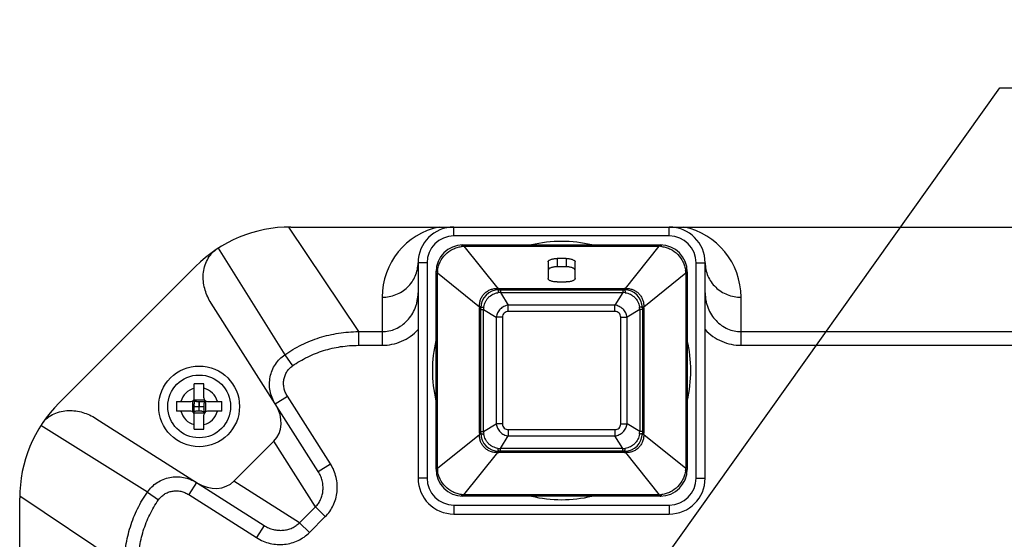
# Model space of a CAD drawing. Header units: millimetres. Extents: x 0 to 594, y 0 to 420.
# Tile 8 of 9: x 402 to 456, y 295 to 324. Entities that reach past the tile are written whole.
import ezdxf

# ---------------------------------------------------------------- set-up
doc = ezdxf.new("R2010")
doc.units = ezdxf.units.MM
doc.header["$LTSCALE"] = 32.67
doc.layers.get('0').update_dxf_attribs({"linetype": 'CONTINUOUS'})
doc.layers.add('00_COMPONENTS', color=7, linetype='CONTINUOUS')
doc.layers.add('51__DRAFT_DIMS', color=7, linetype='CONTINUOUS')
doc.styles.get("Standard").update_dxf_attribs({"font": 'simfang.ttf'})
doc.dimstyles.new('DIMSTYLE_5', dxfattribs={"dimtxt": 3, "dimasz": 3, "dimexe": 2.5, "dimexo": 0.5, "dimtad": 1, "dimdsep": 46, "dimtxsty": 'STANDARD', "dimblk": '_FILLED', "dimblk1": '_FILLED', "dimblk2": '_FILLED', "dimcen": 0.09, "dimclrt": 3, "dimazin": 2, "dimtp": 0.2, "dimtm": 0.2, "dimtfac": 1, "dimtofl": 0, "dimtmove": 0, "dimatfit": 1, "dimldrblk": '_FILLED', "dimfxl": 1, "dimtolj": 1, "dimarcsym": 0})

# ---------------------------------------------------------------- blocks, each defined once
blk = doc.blocks.new('_FILLED')
at = {"color": 0, "linetype": 'ByBlock'}
blk.add_solid([(0, 0), (-1, 0.167), (-1, -0.167)], dxfattribs=at)
blk = doc.blocks.new('*D12')
at = {"layer": '51__DRAFT_DIMS', "color": 4}
for p, q in [((435.715, 291.112), (456.158, 319.78)), ((456.158, 319.78), (459.658, 319.78)), ((459.658, 319.78), (473.673, 319.78))]:
    blk.add_line(p, q, dxfattribs=at)
at = {"layer": '51__DRAFT_DIMS', "color": 4, "xscale": 3, "yscale": 3, "zscale": 3, "rotation": 234.5079774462}
blk.add_blockref('_FILLED', (435.715, 291.112), dxfattribs=at)
at = {"layer": '51__DRAFT_DIMS', "color": 3}
for s, p in [('M', (461.158, 320.53)), ('12', (463.361, 320.53)), ('x1', (467.767, 320.53))]:
    blk.add_text(s, height=3, dxfattribs=at).set_placement(p)

msp = doc.modelspace()

# ---------------------------------------------------------------- linework, layer by layer
at = {"layer": '00_COMPONENTS', "color": 4}
for p, q in [((416.521, 312.026), (420.406, 306.198)), ((425.732, 311.527), (425.732, 312.027)), ((437.732, 311.527), (437.732, 312.027)), ((437.732, 311.527), (425.732, 311.527)), ((412.595, 310.843), (416.307, 304.909)), ((426.288, 311.027), (426.288, 310.95)), ((426.288, 310.95), (428.173, 308.603)), ((426.288, 310.95), (437.175, 310.95)), ((435.29, 308.603), (437.175, 310.95)), ((437.175, 311.027), (437.175, 310.95)), ((424.232, 310.027), (423.732, 310.027)), ((424.232, 310.027), (424.232, 298.027)), ((431.482, 310.271), (431.482, 309.809)), ((431.982, 310.271), (431.982, 309.809)), ((439.232, 298.027), (439.232, 310.027)), ((439.232, 310.027), (439.732, 310.027)), ((424.732, 309.471), (424.809, 309.471)), ((424.809, 298.583), (424.809, 309.471)), ((424.809, 309.471), (427.156, 307.586)), ((436.308, 307.586), (438.655, 309.471)), ((438.655, 309.471), (438.655, 298.583)), ((438.732, 309.471), (438.655, 309.471)), ((428.232, 308.527), (428.232, 308.604)), ((428.232, 308.604), (435.232, 308.604)), ((428.327, 308.527), (428.327, 308.38)), ((428.327, 308.38), (428.757, 307.673)), ((428.327, 308.38), (435.136, 308.38)), ((435.136, 308.38), (434.706, 307.673)), ((435.136, 308.527), (435.136, 308.38)), ((435.232, 308.527), (435.232, 308.604)), ((421.732, 308.111), (421.732, 306.198)), ((441.732, 305.432), (441.732, 308.111)), ((427.155, 300.527), (427.155, 307.527)), ((427.232, 307.527), (427.155, 307.527)), ((427.232, 307.432), (427.378, 307.432)), ((427.378, 300.622), (427.378, 307.432)), ((427.378, 307.432), (428.085, 307.001)), ((428.757, 307.32), (428.757, 307.673)), ((434.706, 307.673), (428.757, 307.673)), ((434.706, 307.32), (428.757, 307.32)), ((434.706, 307.32), (434.706, 307.673)), ((436.085, 307.432), (435.378, 307.001)), ((436.085, 307.432), (436.085, 300.622)), ((436.232, 307.432), (436.085, 307.432)), ((436.232, 307.527), (436.309, 307.527)), ((436.309, 307.527), (436.309, 300.527)), ((428.085, 307.001), (428.085, 301.053)), ((428.439, 307.001), (428.085, 307.001)), ((428.439, 307.001), (428.439, 301.053)), ((435.025, 301.053), (435.025, 307.001)), ((435.025, 307.001), (435.378, 307.001)), ((435.378, 301.053), (435.378, 307.001)), ((420.406, 306.198), (420.406, 305.432)), ((421.732, 306.198), (421.732, 305.432)), ((416.307, 304.909), (416.737, 304.292)), ((411.236, 302.399), (411.827, 302.399)), ((411.159, 302.322), (411.159, 301.731)), ((411.284, 302.027), (411.262, 302.049)), ((411.262, 302.004), (411.284, 302.027)), ((411.532, 302.274), (411.509, 302.297)), ((411.554, 302.297), (411.532, 302.274)), ((411.802, 302.049), (411.779, 302.027)), ((411.779, 302.027), (411.802, 302.004)), ((411.904, 301.731), (411.904, 302.322)), ((411.827, 301.654), (411.236, 301.654)), ((411.509, 301.757), (411.532, 301.779)), ((411.532, 301.779), (411.554, 301.757)), ((408.649, 297.252), (402.715, 300.964)), ((427.378, 300.622), (428.085, 301.053)), ((428.439, 301.053), (428.085, 301.053)), ((428.757, 300.734), (428.757, 300.38)), ((428.757, 300.734), (434.706, 300.734)), ((434.706, 300.734), (434.706, 300.38)), ((435.025, 301.053), (435.378, 301.053)), ((436.085, 300.622), (435.378, 301.053)), ((424.809, 298.583), (427.156, 300.468)), ((427.232, 300.527), (427.155, 300.527)), ((427.232, 300.622), (427.378, 300.622)), ((428.327, 299.673), (428.757, 300.38)), ((428.757, 300.38), (434.706, 300.38)), ((435.136, 299.673), (434.706, 300.38)), ((436.232, 300.622), (436.085, 300.622)), ((436.232, 300.527), (436.309, 300.527)), ((436.308, 300.468), (438.655, 298.583)), ((418.018, 296.431), (415.693, 300.085)), ((428.327, 299.527), (428.327, 299.673)), ((435.136, 299.673), (428.327, 299.673)), ((435.136, 299.527), (435.136, 299.673)), ((426.288, 297.104), (428.173, 299.451)), ((428.232, 299.527), (428.232, 299.45)), ((435.232, 299.45), (428.232, 299.45)), ((435.232, 299.527), (435.232, 299.45)), ((435.29, 299.451), (437.175, 297.104)), ((424.732, 298.583), (424.809, 298.583)), ((438.732, 298.583), (438.655, 298.583)), ((424.232, 298.027), (423.732, 298.027)), ((439.232, 298.027), (439.732, 298.027)), ((417.127, 295.54), (413.474, 297.866)), ((401.533, 297.037), (407.361, 293.152)), ((408.649, 297.252), (409.267, 296.822)), ((426.288, 297.027), (426.288, 297.104)), ((437.175, 297.104), (426.288, 297.104)), ((437.175, 297.027), (437.175, 297.104)), ((418.018, 296.431), (418.564, 295.885)), ((425.732, 296.527), (425.732, 296.027)), ((425.732, 296.527), (437.732, 296.527)), ((437.732, 296.527), (437.732, 296.027)), ((417.127, 295.54), (417.674, 294.994))]:
    msp.add_line(p, q, dxfattribs=at)
at = {"layer": '00_COMPONENTS', "color": 7}
for p, q in [((416.638, 312.027), (463.425, 312.027)), ((426.232, 311.027), (437.232, 311.027)), ((423.732, 310.027), (423.732, 298.027)), ((430.982, 310.079), (430.982, 309.156)), ((431.982, 310.271), (431.482, 310.271)), ((432.482, 309.156), (432.482, 310.079)), ((439.732, 298.027), (439.732, 310.027)), ((403.728, 302.224), (411.335, 309.83)), ((424.732, 298.527), (424.732, 309.527)), ((431.982, 309.809), (431.482, 309.809)), ((438.732, 309.527), (438.732, 298.527)), ((431.482, 308.963), (431.982, 308.963)), ((428.232, 308.527), (435.232, 308.527)), ((418.171, 298.399), (412.2, 307.782)), ((427.232, 300.527), (427.232, 307.527)), ((436.232, 307.527), (436.232, 300.527)), ((420.406, 306.198), (421.732, 306.198)), ((441.732, 306.198), (459.657, 306.198)), ((420.406, 305.432), (421.732, 305.432)), ((441.732, 305.432), (459.657, 305.432)), ((411.262, 302.497), (411.262, 303.285)), ((411.802, 302.497), (411.802, 303.285)), ((411.203, 302.355), (411.25, 302.309)), ((411.86, 302.355), (411.814, 302.309)), ((415.773, 302.168), (416.448, 302.597)), ((418.846, 298.828), (416.448, 302.597)), ((410.273, 302.297), (411.062, 302.297)), ((411.262, 301.885), (411.262, 302.169)), ((411.262, 302.027), (411.802, 302.027)), ((411.39, 302.297), (411.674, 302.297)), ((411.532, 301.757), (411.532, 302.297)), ((411.802, 302.169), (411.802, 301.885)), ((412.002, 302.297), (412.79, 302.297)), ((405.777, 301.358), (415.16, 295.387)), ((411.062, 301.757), (410.273, 301.757)), ((411.203, 301.698), (411.25, 301.745)), ((411.262, 300.768), (411.262, 301.557)), ((411.674, 301.757), (411.39, 301.757)), ((411.802, 300.768), (411.802, 301.557)), ((411.86, 301.698), (411.814, 301.745)), ((412.79, 301.757), (412.002, 301.757)), ((413.474, 297.866), (415.693, 300.085)), ((435.232, 299.527), (428.232, 299.527)), ((418.171, 298.399), (418.846, 298.828)), ((411.391, 297.785), (410.962, 297.111)), ((401.532, 250.133), (401.532, 296.92)), ((410.962, 297.111), (414.73, 294.712)), ((437.232, 297.027), (426.232, 297.027)), ((417.127, 295.54), (418.018, 296.431)), ((417.674, 294.994), (418.564, 295.885)), ((425.732, 296.027), (437.732, 296.027)), ((415.16, 295.387), (414.73, 294.712))]:
    msp.add_line(p, q, dxfattribs=at)
for points in [[(411.284, 302.027), (411.325, 302.026), (411.367, 302.026)], [(411.367, 302.026), (411.45, 302.027), (411.491, 302.027), (411.573, 302.026)], [(411.532, 302.274), (411.531, 302.233), (411.531, 302.192)], [(411.531, 302.192), (411.532, 302.109), (411.532, 302.068)], [(411.532, 301.862), (411.531, 301.945), (411.531, 301.986), (411.532, 302.068)], [(411.532, 301.779), (411.532, 301.82), (411.532, 301.862)], [(411.573, 302.026), (411.614, 302.026), (411.697, 302.027)], [(411.697, 302.027), (411.738, 302.027), (411.779, 302.027)]]:
    msp.add_lwpolyline(points, dxfattribs=at)
for radius in [2.25, 1.75]:
    msp.add_circle((411.532, 302.027), radius, dxfattribs=at)
for centre, radius, start, end in [((416.638, 304.527), 7.5, 90, 135), ((425.732, 310.027), 2, 90, 180), ((437.732, 310.027), 2, 0, 90), ((431.732, 304.027), 7.2, 76.4741, 103.5259), ((426.232, 309.527), 1.5, 90, 180), ((437.232, 309.527), 1.5, 0, 90), ((428.232, 307.527), 1, 90, 180), ((435.232, 307.527), 1, 0, 90), ((431.732, 304.027), 7.2, 166.4741, 193.5259), ((431.732, 304.027), 7.2, 346.4741, 13.5259), ((411.532, 298.449), 4.844, 86.8044, 93.1956), ((411.062, 302.497), 0.2, 270, 360), ((412.002, 302.497), 0.2, 180, 270), ((409.032, 296.92), 7.5, 135, 180), ((415.106, 302.031), 4.841, 176.8527, 180.0502), ((415.106, 302.023), 4.841, 179.9498, 183.1473), ((407.957, 302.031), 4.841, 359.9498, 3.1473), ((407.957, 302.023), 4.841, 356.8527, 0.0502), ((411.062, 301.557), 0.2, 0, 90), ((412.002, 301.557), 0.2, 90, 180), ((411.532, 305.604), 4.844, 266.8044, 273.1956), ((428.232, 300.527), 1, 180, 270), ((435.232, 300.527), 1, 270, 360), ((426.232, 298.527), 1.5, 180, 270), ((437.232, 298.527), 1.5, 270, 360), ((425.732, 298.027), 2, 180, 270), ((437.732, 298.027), 2, 270, 360), ((431.732, 304.027), 7.2, 256.4741, 283.5259)]:
    msp.add_arc(centre, radius, start, end, dxfattribs=at)
at = {"layer": '00_COMPONENTS', "color": 4}
for centre, radius, start, end in [((425.732, 308.111), 4, 101.7871, 180.0014), ((437.732, 308.111), 4, 0, 78.2125), ((425.732, 310.027), 1.5, 90, 180), ((437.732, 310.027), 1.5, 0, 90), ((426.496, 308.06), 2.897, 94.1228, 96.8761), ((436.971, 308.1), 2.858, 83.1048, 85.8964), ((427.659, 309.266), 2.858, 173.1048, 175.8964), ((435.765, 309.262), 2.897, 4.1228, 6.8761), ((428.232, 306.604), 2, 90, 91.6842), ((428.837, 303.368), 5.039, 95.8137, 97.4272), ((434.626, 303.368), 5.039, 82.5728, 84.1863), ((435.232, 306.604), 2, 88.3158, 90), ((429.155, 307.527), 2, 178.3158, 180), ((432.391, 306.921), 5.039, 172.5728, 174.1863), ((431.073, 306.921), 5.039, 5.8137, 7.4272), ((434.309, 307.527), 2, 0, 1.6842), ((411.532, 302.027), 1.05, 104.9006, 165.0994), ((411.532, 302.027), 1.05, 14.9006, 75.0994), ((411.532, 302.027), 1.05, 194.9006, 255.0994), ((411.532, 302.027), 1.05, 284.9006, 345.0994), ((429.155, 300.527), 2, 180, 181.6842), ((432.391, 301.133), 5.039, 185.8137, 187.4272), ((431.073, 301.133), 5.039, 352.5728, 354.1863), ((434.309, 300.527), 2, 358.3158, 360), ((428.837, 304.686), 5.039, 262.5728, 264.1863), ((434.626, 304.686), 5.039, 275.8137, 277.4272), ((428.232, 301.45), 2, 268.3158, 270), ((435.232, 301.45), 2, 270, 271.6842), ((427.699, 298.791), 2.897, 184.1228, 186.8761), ((435.804, 298.788), 2.858, 353.1048, 355.8964), ((425.732, 298.027), 1.5, 180, 270), ((437.732, 298.027), 1.5, 270, 360), ((426.492, 299.954), 2.858, 263.1048, 265.8964), ((436.967, 299.994), 2.897, 274.1228, 276.8761)]:
    msp.add_arc(centre, radius, start, end, dxfattribs=at)
at = {"layer": '00_COMPONENTS', "color": 7}
for centre, major_axis, start_param, end_param in [((414.519, 301.344), (-1.032, 1.383), -3.015949, -1.656256), ((412.214, 299.04), (1.383, -1.032), -1.485337, -0.125644)]:
    msp.add_ellipse(centre, major_axis=major_axis, ratio=0.86873, start_param=start_param, end_param=end_param, dxfattribs=at)
for points, knots in [([(412.2, 307.782), (412.058, 308.006), (411.83, 308.497), (411.732, 309.173), (411.797, 309.717), (411.929, 310.114), (412.112, 310.415), (412.3, 310.623), (412.407, 310.715), (412.463, 310.757)], [0, 0, 0, 0, 0.243432, 0.490204, 0.615883, 0.74295, 0.871141, 0.935577, 1, 1, 1, 1]), ([(430.982, 310.079), (430.982, 310.085), (430.983, 310.098), (430.991, 310.117), (431.003, 310.135), (431.027, 310.161), (431.069, 310.189), (431.131, 310.217), (431.206, 310.241), (431.292, 310.258), (431.385, 310.269), (431.449, 310.271), (431.482, 310.271)], [0, 0, 0, 0, 0.033304, 0.068385, 0.106679, 0.149221, 0.249004, 0.369379, 0.508655, 0.663355, 0.828882, 1, 1, 1, 1]), ([(431.982, 310.271), (432.014, 310.271), (432.078, 310.269), (432.171, 310.258), (432.257, 310.241), (432.332, 310.217), (432.395, 310.189), (432.436, 310.161), (432.46, 310.135), (432.472, 310.117), (432.48, 310.098), (432.482, 310.085), (432.482, 310.079)], [0, 0, 0, 0, 0.171118, 0.336645, 0.491345, 0.630621, 0.750996, 0.850779, 0.893321, 0.931615, 0.966696, 1, 1, 1, 1]), ([(431.482, 309.809), (431.449, 309.809), (431.385, 309.807), (431.292, 309.796), (431.206, 309.779), (431.131, 309.756), (431.069, 309.727), (431.027, 309.699), (431.003, 309.674), (430.991, 309.655), (430.983, 309.636), (430.982, 309.623), (430.982, 309.617)], [0, 0, 0, 0, 0.171118, 0.336645, 0.491345, 0.630621, 0.750996, 0.850779, 0.893321, 0.931615, 0.966696, 1, 1, 1, 1]), ([(432.482, 309.617), (432.482, 309.623), (432.48, 309.636), (432.472, 309.655), (432.46, 309.674), (432.436, 309.699), (432.395, 309.727), (432.332, 309.756), (432.257, 309.779), (432.171, 309.796), (432.078, 309.807), (432.014, 309.809), (431.982, 309.809)], [0, 0, 0, 0, 0.033304, 0.068385, 0.106679, 0.149221, 0.249004, 0.369379, 0.508655, 0.663355, 0.828882, 1, 1, 1, 1]), ([(431.482, 308.963), (431.449, 308.963), (431.385, 308.966), (431.292, 308.976), (431.206, 308.994), (431.131, 309.017), (431.069, 309.045), (431.027, 309.074), (431.003, 309.099), (430.991, 309.117), (430.983, 309.136), (430.982, 309.149), (430.982, 309.156)], [0, 0, 0, 0, 0.171118, 0.336645, 0.491345, 0.630621, 0.750996, 0.850779, 0.893321, 0.931615, 0.966696, 1, 1, 1, 1]), ([(432.482, 309.156), (432.482, 309.149), (432.48, 309.136), (432.472, 309.117), (432.46, 309.099), (432.436, 309.074), (432.395, 309.045), (432.332, 309.017), (432.257, 308.994), (432.171, 308.976), (432.078, 308.966), (432.014, 308.963), (431.982, 308.963)], [0, 0, 0, 0, 0.033304, 0.068385, 0.106679, 0.149221, 0.249004, 0.369379, 0.508655, 0.663355, 0.828882, 1, 1, 1, 1]), ([(421.732, 306.198), (421.859, 306.198), (422.116, 306.224), (422.487, 306.343), (422.832, 306.537), (423.139, 306.802), (423.394, 307.13), (423.553, 307.443), (423.645, 307.713), (423.711, 307.993), (423.732, 308.21), (423.732, 308.355)], [0, 0, 0, 0, 0.117148, 0.235474, 0.355943, 0.479256, 0.605712, 0.735131, 0.800838, 0.867006, 1, 1, 1, 1]), ([(439.732, 308.355), (439.732, 308.21), (439.752, 307.993), (439.819, 307.713), (439.911, 307.443), (440.07, 307.129), (440.325, 306.802), (440.631, 306.537), (440.977, 306.343), (441.348, 306.224), (441.605, 306.198), (441.732, 306.198)], [0, 0, 0, 0, 0.13302, 0.199201, 0.26492, 0.394364, 0.520842, 0.644177, 0.764667, 0.883023, 1, 1, 1, 1]), ([(416.307, 304.909), (416.602, 305.115), (417.226, 305.482), (418.236, 305.887), (419.305, 306.137), (420.038, 306.196), (420.406, 306.198)], [0, 0, 0, 0, 0.247414, 0.49585, 0.746407, 1, 1, 1, 1]), ([(421.732, 305.432), (421.915, 305.432), (422.285, 305.47), (422.819, 305.64), (423.313, 305.919), (423.601, 306.17), (423.732, 306.309)], [0, 0, 0, 0, 0.245659, 0.493255, 0.744335, 1, 1, 1, 1]), ([(439.732, 306.309), (439.863, 306.17), (440.15, 305.919), (440.645, 305.64), (441.179, 305.47), (441.548, 305.432), (441.732, 305.432)], [0, 0, 0, 0, 0.255762, 0.506933, 0.754635, 1, 1, 1, 1]), ([(416.737, 304.292), (417, 304.475), (417.558, 304.803), (418.462, 305.162), (419.419, 305.383), (420.076, 305.432), (420.406, 305.432)], [0, 0, 0, 0, 0.247109, 0.495361, 0.745982, 1, 1, 1, 1]), ([(415.773, 302.168), (415.703, 302.278), (415.583, 302.513), (415.474, 302.891), (415.44, 303.282), (415.48, 303.669), (415.592, 304.038), (415.771, 304.377), (416.01, 304.674), (416.203, 304.838), (416.307, 304.909)], [0, 0, 0, 0, 0.127543, 0.2547, 0.381146, 0.506666, 0.63118, 0.754759, 0.877601, 1, 1, 1, 1]), ([(416.448, 302.597), (416.404, 302.666), (416.328, 302.813), (416.257, 303.049), (416.231, 303.292), (416.25, 303.531), (416.313, 303.759), (416.417, 303.968), (416.559, 304.149), (416.675, 304.249), (416.737, 304.292)], [0, 0, 0, 0, 0.130367, 0.259923, 0.387982, 0.514086, 0.638066, 0.760064, 0.880498, 1, 1, 1, 1]), ([(402.801, 301.096), (402.844, 301.152), (402.935, 301.259), (403.144, 301.447), (403.445, 301.63), (403.842, 301.761), (404.385, 301.826), (405.062, 301.729), (405.553, 301.501), (405.777, 301.358)], [0, 0, 0, 0, 0.064423, 0.128859, 0.25705, 0.384117, 0.509796, 0.756568, 1, 1, 1, 1]), ([(411.25, 302.309), (411.252, 302.297), (411.258, 302.25), (411.262, 302.204), (411.262, 302.169)], [0, 0, 0, 0, 0.256621, 1, 1, 1, 1]), ([(411.39, 302.297), (411.378, 302.297), (411.332, 302.298), (411.285, 302.303), (411.25, 302.309)], [0, 0, 0, 0, 0.242917, 1, 1, 1, 1]), ([(411.25, 301.745), (411.252, 301.757), (411.258, 301.803), (411.262, 301.85), (411.262, 301.885)], [0, 0, 0, 0, 0.256621, 1, 1, 1, 1]), ([(411.674, 302.297), (411.685, 302.297), (411.732, 302.298), (411.779, 302.303), (411.814, 302.309)], [0, 0, 0, 0, 0.242917, 1, 1, 1, 1]), ([(411.814, 302.309), (411.812, 302.297), (411.805, 302.25), (411.802, 302.204), (411.802, 302.169)], [0, 0, 0, 0, 0.256621, 1, 1, 1, 1]), ([(411.814, 301.745), (411.812, 301.757), (411.805, 301.803), (411.802, 301.85), (411.802, 301.885)], [0, 0, 0, 0, 0.256621, 1, 1, 1, 1]), ([(411.39, 301.757), (411.378, 301.757), (411.332, 301.756), (411.285, 301.75), (411.25, 301.745)], [0, 0, 0, 0, 0.242917, 1, 1, 1, 1]), ([(411.674, 301.757), (411.685, 301.757), (411.732, 301.756), (411.779, 301.75), (411.814, 301.745)], [0, 0, 0, 0, 0.242917, 1, 1, 1, 1]), ([(418.564, 295.885), (418.655, 295.975), (418.821, 296.173), (419.017, 296.508), (419.155, 296.877), (419.229, 297.269), (419.237, 297.673), (419.176, 298.077), (419.048, 298.468), (418.92, 298.712), (418.846, 298.828)], [0, 0, 0, 0, 0.120057, 0.241293, 0.364031, 0.488452, 0.614558, 0.742152, 0.870865, 1, 1, 1, 1]), ([(408.649, 297.252), (408.721, 297.355), (408.885, 297.549), (409.181, 297.788), (409.52, 297.967), (409.89, 298.079), (410.277, 298.119), (410.667, 298.084), (411.046, 297.975), (411.281, 297.856), (411.391, 297.785)], [0, 0, 0, 0, 0.122409, 0.245255, 0.368837, 0.493356, 0.618879, 0.745329, 0.87249, 1, 1, 1, 1]), ([(418.018, 296.431), (418.077, 296.491), (418.184, 296.621), (418.31, 296.844), (418.396, 297.09), (418.441, 297.351), (418.442, 297.622), (418.397, 297.893), (418.308, 298.156), (418.221, 298.32), (418.171, 298.399)], [0, 0, 0, 0, 0.117858, 0.237412, 0.359136, 0.483296, 0.609887, 0.738626, 0.868972, 1, 1, 1, 1]), ([(407.361, 293.152), (407.363, 293.521), (407.421, 294.254), (407.672, 295.323), (408.077, 296.333), (408.444, 296.957), (408.649, 297.252)], [0, 0, 0, 0, 0.253605, 0.504159, 0.752594, 1, 1, 1, 1]), ([(409.267, 296.822), (409.31, 296.884), (409.409, 297), (409.591, 297.141), (409.799, 297.246), (410.027, 297.309), (410.267, 297.328), (410.509, 297.302), (410.745, 297.23), (410.892, 297.155), (410.962, 297.111)], [0, 0, 0, 0, 0.119512, 0.239949, 0.361951, 0.485935, 0.612044, 0.740107, 0.869667, 1, 1, 1, 1]), ([(408.127, 293.152), (408.127, 293.482), (408.176, 294.139), (408.396, 295.096), (408.756, 296.001), (409.083, 296.558), (409.267, 296.822)], [0, 0, 0, 0, 0.254029, 0.504648, 0.752899, 1, 1, 1, 1]), ([(415.16, 295.387), (415.238, 295.337), (415.403, 295.25), (415.666, 295.161), (415.937, 295.117), (416.207, 295.118), (416.469, 295.162), (416.714, 295.249), (416.937, 295.374), (417.068, 295.482), (417.127, 295.54)], [0, 0, 0, 0, 0.13118, 0.261524, 0.39027, 0.516869, 0.641036, 0.762771, 0.882354, 1, 1, 1, 1]), ([(414.73, 294.712), (414.846, 294.638), (415.09, 294.51), (415.482, 294.382), (415.886, 294.322), (416.29, 294.329), (416.682, 294.404), (417.051, 294.542), (417.386, 294.738), (417.584, 294.904), (417.674, 294.994)], [0, 0, 0, 0, 0.129285, 0.257996, 0.385598, 0.511712, 0.636143, 0.758892, 0.880159, 1, 1, 1, 1])]:
    msp.add_open_spline(points, degree=3, knots=knots, dxfattribs=at)
at = {"layer": '00_COMPONENTS', "color": 4}
for points, knots in [([(424.822, 309.609), (424.832, 309.693), (424.867, 309.858), (424.991, 310.171), (425.241, 310.518), (425.588, 310.767), (425.901, 310.892), (426.066, 310.926), (426.149, 310.937)], [0, 0, 0, 0, 0.125059, 0.25017, 0.499996, 0.749822, 0.874936, 1, 1, 1, 1]), ([(426.232, 311.027), (426.224, 311.027), (426.208, 311.022), (426.187, 311.003), (426.167, 310.974), (426.155, 310.95), (426.149, 310.937)], [0, 0, 0, 0, 0.171786, 0.383463, 0.656807, 1, 1, 1, 1]), ([(437.232, 311.027), (437.239, 311.027), (437.255, 311.022), (437.277, 311.003), (437.297, 310.974), (437.308, 310.95), (437.314, 310.937)], [0, 0, 0, 0, 0.171787, 0.383464, 0.656807, 1, 1, 1, 1]), ([(437.314, 310.937), (437.397, 310.926), (437.563, 310.892), (437.876, 310.767), (438.223, 310.518), (438.472, 310.171), (438.596, 309.858), (438.631, 309.693), (438.641, 309.609)], [0, 0, 0, 0, 0.125059, 0.25017, 0.499996, 0.749822, 0.874936, 1, 1, 1, 1]), ([(421.732, 308.111), (421.862, 308.111), (422.124, 308.136), (422.501, 308.245), (422.849, 308.423), (423.154, 308.662), (423.405, 308.954), (423.591, 309.288), (423.706, 309.65), (423.732, 309.902), (423.732, 310.027)], [0, 0, 0, 0, 0.127627, 0.25486, 0.381361, 0.5069, 0.631388, 0.754898, 0.877654, 1, 1, 1, 1]), ([(439.732, 310.027), (439.732, 309.902), (439.758, 309.65), (439.872, 309.288), (440.059, 308.954), (440.31, 308.662), (440.615, 308.423), (440.963, 308.245), (441.34, 308.136), (441.601, 308.111), (441.732, 308.111)], [0, 0, 0, 0, 0.122346, 0.245102, 0.368612, 0.4931, 0.618639, 0.74514, 0.872373, 1, 1, 1, 1]), ([(424.732, 309.527), (424.732, 309.534), (424.737, 309.551), (424.756, 309.572), (424.785, 309.592), (424.809, 309.603), (424.822, 309.609)], [0, 0, 0, 0, 0.171787, 0.383464, 0.656807, 1, 1, 1, 1]), ([(438.732, 309.527), (438.732, 309.534), (438.727, 309.551), (438.708, 309.572), (438.679, 309.592), (438.655, 309.603), (438.641, 309.609)], [0, 0, 0, 0, 0.171786, 0.383463, 0.656807, 1, 1, 1, 1]), ([(427.156, 307.586), (427.153, 307.653), (427.16, 307.789), (427.211, 307.986), (427.302, 308.169), (427.43, 308.328), (427.59, 308.456), (427.772, 308.547), (427.97, 308.599), (428.106, 308.606), (428.173, 308.603)], [0, 0, 0, 0, 0.124771, 0.249778, 0.374874, 0.499994, 0.625114, 0.750211, 0.875223, 1, 1, 1, 1]), ([(428.202, 308.526), (428.199, 308.526), (428.195, 308.531), (428.191, 308.538), (428.188, 308.546), (428.184, 308.557), (428.179, 308.576), (428.175, 308.592), (428.173, 308.603)], [0, 0, 0, 0, 0.101117, 0.184541, 0.293835, 0.429915, 0.593096, 1, 1, 1, 1]), ([(428.232, 308.527), (428.229, 308.527), (428.226, 308.525), (428.222, 308.521), (428.217, 308.514), (428.212, 308.501), (428.206, 308.483), (428.201, 308.46), (428.195, 308.432), (428.19, 308.399), (428.187, 308.376), (428.186, 308.364)], [0, 0, 0, 0, 0.040042, 0.066711, 0.099297, 0.183978, 0.295788, 0.434492, 0.599132, 0.788316, 1, 1, 1, 1]), ([(435.232, 308.527), (435.234, 308.527), (435.238, 308.525), (435.242, 308.521), (435.246, 308.514), (435.251, 308.501), (435.257, 308.483), (435.263, 308.46), (435.268, 308.432), (435.273, 308.399), (435.276, 308.376), (435.277, 308.364)], [0, 0, 0, 0, 0.040042, 0.066711, 0.099297, 0.183978, 0.295788, 0.434492, 0.599132, 0.788316, 1, 1, 1, 1]), ([(435.261, 308.526), (435.264, 308.526), (435.268, 308.531), (435.272, 308.538), (435.276, 308.546), (435.28, 308.557), (435.285, 308.576), (435.288, 308.592), (435.29, 308.603)], [0, 0, 0, 0, 0.101118, 0.184542, 0.293835, 0.429915, 0.593096, 1, 1, 1, 1]), ([(435.29, 308.603), (435.358, 308.606), (435.494, 308.599), (435.691, 308.547), (435.874, 308.456), (436.033, 308.328), (436.161, 308.169), (436.252, 307.986), (436.303, 307.789), (436.311, 307.653), (436.308, 307.586)], [0, 0, 0, 0, 0.124771, 0.249778, 0.374874, 0.499994, 0.625114, 0.750211, 0.875223, 1, 1, 1, 1]), ([(427.395, 307.572), (427.401, 307.622), (427.423, 307.72), (427.479, 307.86), (427.558, 307.989), (427.655, 308.103), (427.77, 308.201), (427.899, 308.279), (428.038, 308.336), (428.136, 308.358), (428.186, 308.364)], [0, 0, 0, 0, 0.124997, 0.249983, 0.374981, 0.499994, 0.625006, 0.750004, 0.874995, 1, 1, 1, 1]), ([(435.277, 308.364), (435.327, 308.358), (435.425, 308.336), (435.565, 308.279), (435.693, 308.201), (435.808, 308.103), (435.906, 307.989), (435.984, 307.86), (436.041, 307.72), (436.062, 307.622), (436.069, 307.572)], [0, 0, 0, 0, 0.124997, 0.249983, 0.374981, 0.499994, 0.625006, 0.750004, 0.874995, 1, 1, 1, 1]), ([(427.232, 307.556), (427.232, 307.559), (427.228, 307.563), (427.221, 307.567), (427.212, 307.571), (427.202, 307.575), (427.182, 307.58), (427.167, 307.583), (427.156, 307.586)], [0, 0, 0, 0, 0.101118, 0.184542, 0.293835, 0.429915, 0.593096, 1, 1, 1, 1]), ([(427.232, 307.527), (427.232, 307.529), (427.234, 307.533), (427.238, 307.537), (427.245, 307.541), (427.257, 307.547), (427.276, 307.552), (427.299, 307.558), (427.327, 307.563), (427.359, 307.568), (427.382, 307.571), (427.395, 307.572)], [0, 0, 0, 0, 0.040042, 0.066711, 0.099297, 0.183978, 0.295788, 0.434492, 0.599132, 0.788316, 1, 1, 1, 1]), ([(428.757, 307.673), (428.674, 307.661), (428.509, 307.61), (428.299, 307.46), (428.148, 307.249), (428.098, 307.085), (428.085, 307.001)], [0, 0, 0, 0, 0.249363, 0.49999, 0.750624, 1, 1, 1, 1]), ([(428.757, 307.32), (428.716, 307.32), (428.631, 307.306), (428.522, 307.236), (428.453, 307.127), (428.439, 307.043), (428.439, 307.001)], [0, 0, 0, 0, 0.25019, 0.499986, 0.749792, 1, 1, 1, 1]), ([(435.378, 307.001), (435.366, 307.085), (435.315, 307.249), (435.165, 307.46), (434.954, 307.61), (434.789, 307.661), (434.706, 307.673)], [0, 0, 0, 0, 0.249363, 0.49999, 0.750624, 1, 1, 1, 1]), ([(435.025, 307.001), (435.025, 307.043), (435.011, 307.127), (434.941, 307.236), (434.832, 307.306), (434.748, 307.32), (434.706, 307.32)], [0, 0, 0, 0, 0.25019, 0.499986, 0.749792, 1, 1, 1, 1]), ([(436.232, 307.527), (436.232, 307.529), (436.23, 307.533), (436.225, 307.537), (436.218, 307.541), (436.206, 307.547), (436.188, 307.552), (436.164, 307.558), (436.136, 307.563), (436.104, 307.568), (436.081, 307.571), (436.069, 307.572)], [0, 0, 0, 0, 0.040042, 0.066711, 0.099297, 0.183978, 0.295788, 0.434492, 0.599132, 0.788316, 1, 1, 1, 1]), ([(436.231, 307.556), (436.231, 307.559), (436.236, 307.563), (436.242, 307.567), (436.251, 307.571), (436.262, 307.575), (436.281, 307.58), (436.297, 307.583), (436.308, 307.586)], [0, 0, 0, 0, 0.101117, 0.184541, 0.293835, 0.429915, 0.593096, 1, 1, 1, 1]), ([(428.085, 301.053), (428.098, 300.969), (428.148, 300.804), (428.299, 300.594), (428.509, 300.443), (428.674, 300.393), (428.757, 300.38)], [0, 0, 0, 0, 0.249363, 0.49999, 0.750624, 1, 1, 1, 1]), ([(428.439, 301.053), (428.439, 301.011), (428.453, 300.926), (428.522, 300.817), (428.631, 300.748), (428.716, 300.734), (428.757, 300.734)], [0, 0, 0, 0, 0.25019, 0.499986, 0.749792, 1, 1, 1, 1]), ([(434.706, 300.734), (434.748, 300.734), (434.832, 300.748), (434.941, 300.817), (435.011, 300.926), (435.025, 301.011), (435.025, 301.053)], [0, 0, 0, 0, 0.25019, 0.499986, 0.749792, 1, 1, 1, 1]), ([(434.706, 300.38), (434.789, 300.393), (434.954, 300.443), (435.165, 300.594), (435.315, 300.804), (435.366, 300.969), (435.378, 301.053)], [0, 0, 0, 0, 0.249363, 0.49999, 0.750624, 1, 1, 1, 1]), ([(428.173, 299.451), (428.106, 299.448), (427.97, 299.455), (427.772, 299.506), (427.59, 299.597), (427.43, 299.725), (427.302, 299.885), (427.211, 300.068), (427.16, 300.265), (427.153, 300.401), (427.156, 300.468)], [0, 0, 0, 0, 0.124771, 0.249778, 0.374874, 0.499994, 0.625114, 0.750211, 0.875223, 1, 1, 1, 1]), ([(427.232, 300.497), (427.232, 300.495), (427.228, 300.49), (427.221, 300.486), (427.212, 300.483), (427.202, 300.479), (427.182, 300.474), (427.167, 300.47), (427.156, 300.468)], [0, 0, 0, 0, 0.101117, 0.184541, 0.293835, 0.429915, 0.593096, 1, 1, 1, 1]), ([(427.232, 300.527), (427.232, 300.525), (427.234, 300.521), (427.238, 300.517), (427.245, 300.512), (427.257, 300.507), (427.276, 300.501), (427.299, 300.496), (427.327, 300.49), (427.359, 300.485), (427.382, 300.483), (427.395, 300.481)], [0, 0, 0, 0, 0.040042, 0.066711, 0.099297, 0.183978, 0.295788, 0.434492, 0.599132, 0.788316, 1, 1, 1, 1]), ([(428.186, 299.69), (428.136, 299.696), (428.038, 299.718), (427.899, 299.774), (427.77, 299.853), (427.655, 299.95), (427.558, 300.065), (427.479, 300.194), (427.423, 300.333), (427.401, 300.432), (427.395, 300.481)], [0, 0, 0, 0, 0.124997, 0.249983, 0.374981, 0.499994, 0.625006, 0.750004, 0.874995, 1, 1, 1, 1]), ([(436.069, 300.481), (436.062, 300.432), (436.041, 300.333), (435.984, 300.194), (435.906, 300.065), (435.808, 299.95), (435.693, 299.853), (435.565, 299.774), (435.425, 299.718), (435.327, 299.696), (435.277, 299.69)], [0, 0, 0, 0, 0.124997, 0.249983, 0.374981, 0.499994, 0.625006, 0.750004, 0.874995, 1, 1, 1, 1]), ([(436.308, 300.468), (436.311, 300.401), (436.303, 300.265), (436.252, 300.068), (436.161, 299.885), (436.033, 299.725), (435.874, 299.597), (435.691, 299.506), (435.494, 299.455), (435.358, 299.448), (435.29, 299.451)], [0, 0, 0, 0, 0.124771, 0.249778, 0.374874, 0.499994, 0.625114, 0.750211, 0.875223, 1, 1, 1, 1]), ([(436.232, 300.527), (436.232, 300.525), (436.23, 300.521), (436.225, 300.517), (436.218, 300.512), (436.206, 300.507), (436.188, 300.501), (436.164, 300.496), (436.136, 300.49), (436.104, 300.485), (436.081, 300.483), (436.069, 300.481)], [0, 0, 0, 0, 0.040042, 0.066711, 0.099297, 0.183978, 0.295788, 0.434492, 0.599132, 0.788316, 1, 1, 1, 1]), ([(436.231, 300.497), (436.231, 300.495), (436.236, 300.49), (436.242, 300.486), (436.251, 300.483), (436.262, 300.479), (436.281, 300.474), (436.297, 300.47), (436.308, 300.468)], [0, 0, 0, 0, 0.101118, 0.184542, 0.293835, 0.429915, 0.593096, 1, 1, 1, 1]), ([(428.232, 299.527), (428.229, 299.527), (428.226, 299.529), (428.222, 299.533), (428.217, 299.54), (428.212, 299.552), (428.206, 299.571), (428.201, 299.594), (428.195, 299.622), (428.19, 299.654), (428.187, 299.677), (428.186, 299.69)], [0, 0, 0, 0, 0.040042, 0.066711, 0.099297, 0.183978, 0.295788, 0.434492, 0.599132, 0.788316, 1, 1, 1, 1]), ([(435.232, 299.527), (435.234, 299.527), (435.238, 299.529), (435.242, 299.533), (435.246, 299.54), (435.251, 299.552), (435.257, 299.571), (435.263, 299.594), (435.268, 299.622), (435.273, 299.654), (435.276, 299.677), (435.277, 299.69)], [0, 0, 0, 0, 0.040042, 0.066711, 0.099297, 0.183978, 0.295788, 0.434492, 0.599132, 0.788316, 1, 1, 1, 1]), ([(428.202, 299.527), (428.199, 299.527), (428.195, 299.523), (428.191, 299.516), (428.188, 299.507), (428.184, 299.497), (428.179, 299.478), (428.175, 299.462), (428.173, 299.451)], [0, 0, 0, 0, 0.101118, 0.184542, 0.293835, 0.429915, 0.593096, 1, 1, 1, 1]), ([(435.261, 299.527), (435.264, 299.527), (435.268, 299.523), (435.272, 299.516), (435.276, 299.507), (435.28, 299.497), (435.285, 299.478), (435.288, 299.462), (435.29, 299.451)], [0, 0, 0, 0, 0.101117, 0.184541, 0.293835, 0.429915, 0.593096, 1, 1, 1, 1]), ([(424.732, 298.527), (424.732, 298.52), (424.737, 298.503), (424.756, 298.482), (424.785, 298.462), (424.809, 298.45), (424.822, 298.444)], [0, 0, 0, 0, 0.171786, 0.383463, 0.656807, 1, 1, 1, 1]), ([(438.732, 298.527), (438.732, 298.52), (438.727, 298.503), (438.708, 298.482), (438.679, 298.462), (438.655, 298.45), (438.641, 298.444)], [0, 0, 0, 0, 0.171787, 0.383464, 0.656807, 1, 1, 1, 1]), ([(426.149, 297.117), (426.066, 297.127), (425.901, 297.162), (425.588, 297.286), (425.241, 297.536), (424.991, 297.883), (424.867, 298.196), (424.832, 298.361), (424.822, 298.444)], [0, 0, 0, 0, 0.125059, 0.25017, 0.499996, 0.749822, 0.874936, 1, 1, 1, 1]), ([(438.641, 298.444), (438.631, 298.361), (438.596, 298.196), (438.472, 297.883), (438.223, 297.536), (437.876, 297.286), (437.563, 297.162), (437.397, 297.127), (437.314, 297.117)], [0, 0, 0, 0, 0.125059, 0.25017, 0.499996, 0.749822, 0.874936, 1, 1, 1, 1]), ([(426.232, 297.027), (426.224, 297.027), (426.208, 297.032), (426.187, 297.051), (426.167, 297.08), (426.155, 297.104), (426.149, 297.117)], [0, 0, 0, 0, 0.171787, 0.383464, 0.656807, 1, 1, 1, 1]), ([(437.232, 297.027), (437.239, 297.027), (437.255, 297.032), (437.277, 297.051), (437.297, 297.08), (437.308, 297.104), (437.314, 297.117)], [0, 0, 0, 0, 0.171786, 0.383463, 0.656807, 1, 1, 1, 1])]:
    msp.add_open_spline(points, degree=3, knots=knots, dxfattribs=at)

# ---------------------------------------------------------------- dimensions: what is measured, and where the dimension line sits
at = {"layer": '51__DRAFT_DIMS', "color": 4}
dim = msp.add_diameter_dim_2p(p1=(435.715, 291.112), p2=(428.748, 281.342), text='M<>x1', dimstyle='DIMSTYLE_5', override={"dimtih": 1, "dimtoh": 1, "dimpost": '<>'}, dxfattribs=at)
dim.commit()
dim.dimension.update_dxf_attribs({"geometry": '*D12', "text_midpoint": (466.665, 322.03), "dimtype": 163})

doc.saveas('drawing.dxf')
